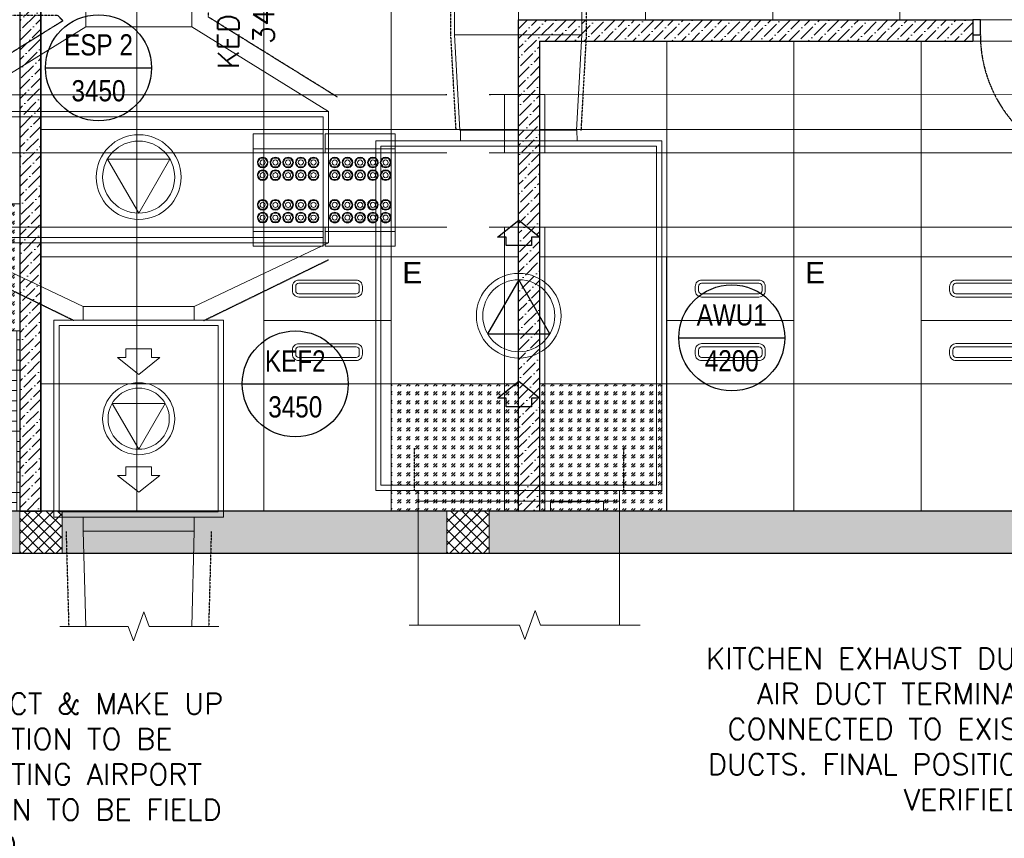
# Model space of a CAD drawing. Header units: millimetres. Extents: x -34728 to 74790, y -3152 to 13830.
# Tile 15 of 31: x 9805 to 14450, y -1344 to 2519. Entities that reach past the tile are written whole.
import ezdxf
from ezdxf.enums import TextEntityAlignment as Align

# ---------------------------------------------------------------- set-up
doc = ezdxf.new("R2010")
doc.units = ezdxf.units.MM
for name, pattern in [('( Hidden )', [0.375, 0.25, -0.125]), ('DASHED', [0.75, 0.5, -0.25]), ('HIDDEN2', [0.1875, 0.125, -0.0625])]:
    doc.linetypes.add(name, pattern=pattern)
for name, color, linetype, lineweight in [('a- flr dim 02', 1, 'Continuous', 30), ('A-DOOR', 1, 'Continuous', 0), ('A-FLOR', 192, 'Continuous', 18), ('A-GA DIM', 1, 'Continuous', 5), ('A-LIGHT', 1, 'Continuous', 5), ('A-LINTEL', 252, '( Hidden )', 0), ('A-Wall & Column', 2, 'Continuous', 0), ('EQ', 252, 'Continuous', 25), ('ND_26_HATCH', 8, 'Continuous', 13), ('Q-SPCQ', 91, 'Continuous', 9), ('S-BEAM', 12, 'Continuous', 9)]:
    doc.layers.add(name, color=color, linetype=linetype, lineweight=lineweight)
for name, color, linetype, lineweight, true_color in [('A-100MM', 7, 'Continuous', 0, 0xff5c5c), ('A-CEILING-01', 7, 'Continuous', 5, 0xd56ca8), ('A-CEILING-02', 7, 'Continuous', 5, 0xf27172), ('A-CEILING-03', 7, 'Continuous', 5, 0xfecc66), ('A-CEILING-04', 7, 'Continuous', 5, 0x2776bb), ('ACMV-FA-DUCT', 150, 'Continuous', 20, 0x007fff), ('ACMV-KE-DUCT', 220, 'Continuous', 20, 0xff00bf), ('ACMV-KE-FLOW-ARROW', 220, 'Continuous', 20, 0xff00bf), ('ACMV-VENTILATION FAN', 30, 'Continuous', 20, 0xff7f00), ('M-MEP-ELLG-LIGHT', 5, 'Continuous', 15, 0x0000ff)]:
    doc.layers.add(name, color=color, linetype=linetype, lineweight=lineweight, true_color=true_color)
for name, color, linetype, true_color in [('ACMV-DUCT-THERMAL-EXT-INS', 9, 'DASHED', 0x808080), ('ACMV-EQP-DX', 30, 'Continuous', 0xff7f00), ('ACMV-FA-FLOW ARROW', 150, 'Continuous', 0x007fff), ('RCP LAYOUT', 9, 'Continuous', 0x808080)]:
    doc.layers.add(name, color=color, linetype=linetype, true_color=true_color)
for name, color, linetype in [('ACMV-KE-DUCT-TEXT', 7, 'Continuous'), ('DOOR', 1, 'Continuous'), ('Legend', 7, 'Continuous')]:
    doc.layers.add(name, color=color, linetype=linetype)
doc.styles.add('Arial Narrow', font='ARIALN.TTF')
doc.styles.get("Standard").update_dxf_attribs({"font": 'arial.ttf'})
pattern_1 = [(45, (451552.75, 162145.904), (-26.5165043, 26.5165043), []), (135, (451552.75, 162145.904), (-26.5165043, -26.5165043), [])]
pattern_2 = [(45, (451552.75, 162145.904), (17.2357278, 63.1976686), [81.25, -16.25, 0, -16.25])]

# ---------------------------------------------------------------- blocks, each defined once
blk = doc.blocks.new('A$Cdc4cfb19')
at = {"layer": 'A-CEILING-02'}
h = blk.add_hatch(dxfattribs=at)
h.set_pattern_fill('GOST_GLASS', color=252, scale=5, double=1)
h.set_pattern_definition([(45, (4671.914, 3079.773), (42.4264, 0), [25, -35]), (45, (4682.52, 3079.773), (42.4264, 0), [10, -50]), (45, (4671.914, 3090.38), (42.4264, 0), [10, -50])])
h.paths.add_polyline_path([(0, 600), (600, 600), (600, 0), (0, 0)])
at = {"layer": 'A-CEILING-02', "color": 252}
blk.add_lwpolyline([(0, 600), (600, 600), (600, 0), (0, 0)], close=True, dxfattribs=at)
blk = doc.blocks.new('Door-Hurgh')
at = {"layer": 'DOOR', "color": 8, "true_color": 0x808080, "elevation": 0}
for points in [[(43489.7, 2604.7), (43539.7, 2604.7), (43539.7, 2704.7), (43489.7, 2704.7)], [(44439.7, 2604.7), (44489.7, 2604.7), (44489.7, 2704.7), (44439.7, 2704.7)], [(44439.7, 1705.1), (44389.7, 1705.1), (44389.7, 2604.7), (44439.7, 2604.7)]]:
    blk.add_lwpolyline(points, close=True, dxfattribs=at)
at = {"layer": 'EQ', "color": 8, "linetype": 'HIDDEN2', "ltscale": 7, "true_color": 0x808080}
blk.add_arc((44441.5, 2605.4, 0), 901.8, 180.04622, 266.70542, dxfattribs=at)
blk = doc.blocks.new('A$C81f607aa')
at = {"layer": 'A-100MM', "true_color": 0x808080, "transparency": 33554687}
h = blk.add_hatch(dxfattribs=at)
h.set_pattern_fill('ANSI36', color=8, scale=260)
h.set_pattern_definition(pattern_2)
h.paths.add_polyline_path([(-5295, 200), (-5295, 2970), (-4974.3, 2970), (-4974.3, 3070), (-4974.3, 3323), (-4779, 3518.4), (-4878.9, 3618.3), (-5074.3, 3423), (-5074.3, 3070), (-5395, 3070), (-5395, 200)])
h = blk.add_hatch(dxfattribs=at)
h.set_pattern_fill('ANSI36', color=8, scale=260)
h.set_pattern_definition(pattern_2)
h.paths.add_polyline_path([(-2943, 1309.5), (-3043, 1309.5), (-3043, 200), (-2943, 200)])
h.paths.add_polyline_path([(-2943, 2418), (-3043, 2418), (-3043, 1309.5), (-2943, 1309.5)])
h.paths.add_polyline_path([(-2020.5, 2418), (-2020.5, 2518), (-3043, 2518), (-3043, 2418)])
h.paths.add_polyline_path([(-898, 2418), (-898, 2518), (-2020.5, 2518), (-2020.5, 2418)])
at = {"layer": 'ND_26_HATCH', "lineweight": -3, "true_color": 0x808080, "transparency": 33554687}
h = blk.add_hatch(color=8, dxfattribs=at)
h.dxf.hatch_style = 1
h.paths.add_polyline_path([(0, 0), (0, 1970), (200, 1970), (200, 2043.5), (200, 2170), (2, 2170), (2, 2518), (-198, 2518), (-198, 200), (-830.1, 200), (-830.1, 199.7), (-2220.4, 199.7), (-2220.4, 198.7), (-2886.6, 198.7), (-7210, 200), (-7210, 850), (-7610, 850), (-7610, 650), (-7410, 650), (-7410, 0)])
h.paths.add_polyline_path([(-7410, 650), (-7610, 650), (-7610, 850), (-7410, 850)], flags=17)
h.paths.add_polyline_path([(-7210, 0), (-7410, 0), (-7410, 200), (-7210, 200)], flags=17)
h.paths.add_polyline_path([(-5395, 0), (-5195, 0), (-5195, 200), (-5395, 200)], flags=17)
h.paths.add_polyline_path([(-3380, 0), (-3180, 0), (-3180, 200), (-3380, 200)], flags=17)
h.paths.add_polyline_path([(-200, 0), (0, 0), (0, 200), (-200, 200)], flags=17)
h.paths.add_polyline_path([(0, 1970), (200, 1970), (200, 2170), (0, 2170)], flags=17)
at = {"layer": 'ND_26_HATCH', "lineweight": -3, "true_color": 0x808080}
h = blk.add_hatch(dxfattribs=at)
h.set_pattern_fill('ANSI37', color=8, scale=300)
h.set_pattern_definition(pattern_1)
h.paths.add_polyline_path([(-5395, 0), (-5195, 0), (-5195, 200), (-5395, 200)])
h = blk.add_hatch(dxfattribs=at)
h.set_pattern_fill('ANSI37', color=8, scale=300)
h.set_pattern_definition(pattern_1)
h.paths.add_polyline_path([(-3380, 0), (-3180, 0), (-3180, 200), (-3380, 200)])
at = {"layer": 'a- flr dim 02', "color": 8, "lineweight": -3, "true_color": 0x808080}
blk.add_lwpolyline([(-5295, 200), (-5295, 2970), (-4974.3, 2970), (-4974.3, 3070), (-4974.3, 3323), (-4779, 3518.4), (-4878.9, 3618.3), (-5074.3, 3423), (-5074.3, 3070), (-5395, 3070), (-5395, 200), (-5295, 200)], dxfattribs=at)
at = {"layer": 'A-LINTEL', "color": 8, "lineweight": 0, "ltscale": 8, "true_color": 0x808080}
for points in [[(-898, 2518), (-198, 2518)], [(-898, 2418), (-198, 2418)]]:
    blk.add_lwpolyline(points, dxfattribs=at)
at = {"layer": 'A-Wall & Column', "color": 8, "lineweight": -3, "true_color": 0x808080}
for p, q in [((-5395, 3070), (-5395, 200)), ((-5295, 2970), (-5295, 200)), ((-3043, 2518), (-3043, 200)), ((-3043, 2518), (-898, 2518)), ((-898, 2518), (-898, 2418)), ((-2943, 2418), (-2943, 200)), ((-2943, 2418), (-898, 2418)), ((-200, 200), (-7210, 200)), ((0, 0), (-7410, 0))]:
    blk.add_line(p, q, dxfattribs=at)
at = {"layer": 'A-Wall & Column', "color": 8, "true_color": 0x808080}
for points in [[(-5395, 0), (-5195, 0), (-5195, 200), (-5395, 200)], [(-3380, 0), (-3180, 0), (-3180, 200), (-3380, 200)]]:
    blk.add_lwpolyline(points, close=True, dxfattribs=at)
at = {"layer": 'A-DOOR', "color": 8, "true_color": 0x808080, "xscale": 0.6999999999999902, "yscale": 0.6999999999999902, "zscale": 0.6999999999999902}
blk.add_blockref('Door-Hurgh', (-31340.8, 624.7, 0), dxfattribs=at)
blk = doc.blocks.new('LIGHT-600X600MM')
at = {"color": 0}
blk.add_line((300, 0), (-300, 0), dxfattribs=at)
blk.add_lwpolyline([(-300, 300), (-300, -300), (300, -300), (300, 300)], close=True, dxfattribs=at)
for points in [[(-165, 160), (-165, 140, 0.414214), (-135, 110), (135, 110, 0.414214), (165, 140), (165, 160, 0.414214), (135, 190), (-135, 190, 0.414214)], [(-150, 160), (-150, 140, 0.414214), (-135, 125), (135, 125, 0.414214), (150, 140), (150, 160, 0.414214), (135, 175), (-135, 175, 0.414214)], [(-165, -160), (-165, -140, -0.414214), (-135, -110), (135, -110, -0.414214), (165, -140), (165, -160, -0.414214), (135, -190), (-135, -190, -0.414214)], [(-150, -160), (-150, -140, -0.414214), (-135, -125), (135, -125, -0.414214), (150, -140), (150, -160, -0.414214), (135, -175), (-135, -175, -0.414214)]]:
    blk.add_lwpolyline(points, format="xyb", close=True, dxfattribs=at)
blk.add_attdef('E', text='', height=100).set_placement((400, 250), align=Align.MIDDLE_CENTER)
blk = doc.blocks.new('A$C98a85b24')
at = {"layer": 'M-MEP-ELLG-LIGHT', "color": 8, "true_color": 0x808080}
ref = blk.add_blockref('LIGHT-600X600MM', (7067, 1099.9), dxfattribs=at)
ref.add_attrib('E', 'E', dxfattribs={"layer": '0', "color": 0, "height": 100}).set_placement((7467, 1324.9), align=Align.MIDDLE_CENTER)
ref = blk.add_blockref('LIGHT-600X600MM', (8967, 1100), dxfattribs=at)
ref.add_attrib('E', 'E', dxfattribs={"layer": '0', "color": 0, "height": 100}).set_placement((9367, 1325), align=Align.MIDDLE_CENTER)
ref = blk.add_blockref('LIGHT-600X600MM', (10167, 1100), dxfattribs=at)
ref.add_attrib('E', 'E', dxfattribs={"layer": '0', "color": 0, "height": 100}).set_placement((10567, 1325), align=Align.MIDDLE_CENTER)
blk = doc.blocks.new('A$C256bf26b')
at = {"layer": 'A-CEILING-03', "true_color": 0x808080}
h = blk.add_hatch(dxfattribs=at)
h.set_pattern_fill('AR-PARQ1', color=8, scale=24)
h.set_pattern_definition([(90, (0, 0), (-288, 288), [288, -288]), (90, (48, 0), (-288, 288), [288, -288]), (90, (96, 0), (-288, 288), [288, -288]), (90, (144, 0), (-288, 288), [288, -288]), (90, (192, 0), (-288, 288), [288, -288]), (90, (240, 0), (-288, 288), [288, -288]), (90, (288, 0), (-288, 288), [288, -288]), (0, (0, 288), (288, -288), [288, -288]), (0, (0, 336), (288, -288), [288, -288]), (0, (0, 384), (288, -288), [288, -288]), (0, (0, 432), (288, -288), [288, -288]), (0, (0, 480), (288, -288), [288, -288]), (0, (0, 528), (288, -288), [288, -288]), (0, (0, 576), (288, -288), [288, -288])])
h.paths.add_polyline_path([(200, 200), (3990, 200), (3990, 850), (7990, 850), (7990, 200), (9805, 200), (9805, 1050), (200, 1050)])
at = {"layer": 'A-CEILING-04', "true_color": 0x808080}
h = blk.add_hatch(dxfattribs=at)
h.set_pattern_fill('_USER', color=8, scale=600, double=1, pattern_type=0)
h.set_pattern_definition([(0, (12157, 200), (0, 600), []), (90, (12157, 200), (-600, 4e-14), [])])
h.paths.add_polyline_path([(9905, 200), (9905, 2970), (10225.7, 2970), (10225.7, 3323), (11340.4, 4441), (11802, 3977.6), (11802, 3402), (12361.4, 3402), (12361.4, 3420), (12361.4, 3402), (12361.4, 3420), (17231.2, 3420), (17228.8, 2170), (15200, 2170), (15202, 2518), (12157, 2518), (12157, 198)])
h = blk.add_hatch(dxfattribs=at)
h.set_pattern_fill('_USER', color=8, scale=600, double=1, pattern_type=0)
h.set_pattern_definition([(0, (12257, 200), (0, 600), []), (90, (12257, 200), (-600, 4e-14), [])])
h.paths.add_polyline_path([(15002, 200), (12257, 200), (12257, 2418), (15002, 2418)])
at = {"layer": 'A-CEILING-01', "color": 8, "true_color": 0x808080}
for points in [[(11802, 3977.6), (11802, 3402), (12361.4, 3402), (12361.4, 3420), (17230, 3420), (17230, 2170), (15200, 2170), (15202, 2518), (12157, 2518), (12157, 198), (9905, 200), (9905, 2970), (10225.7, 2970), (10225.7, 3323), (11338.8, 4439.4), (11802, 3977.6)], [(15002, 200), (12257, 200), (12257, 2418), (15002, 2418)], [(200, 200), (3990, 200), (3990, 850), (7990, 850), (7990, 200), (9805, 200), (9805, 1050), (200, 1050)]]:
    blk.add_lwpolyline(points, close=True, dxfattribs=at)
at = {"color": 8, "true_color": 0x808080}
blk.add_blockref('A$C81f607aa', (15200, 0), dxfattribs=at)
at = {"layer": 'A-GA DIM', "color": 8, "true_color": 0x808080}
for p in [(9205, 1050), (11557, 200), (12257, 200)]:
    blk.add_blockref('A$Cdc4cfb19', p, dxfattribs=at)
at = {"layer": 'A-LIGHT', "color": 8, "true_color": 0x808080}
blk.add_blockref('A$C98a85b24', (4190, 0), dxfattribs=at)
blk = doc.blocks.new('EQP TAG')
at = {"layer": 'Legend'}
blk.add_line((-250, 0), (250, 0), dxfattribs=at)
blk.add_circle((0, 0), 250, dxfattribs=at)
at = {"layer": 'Legend', "style": 'Arial Narrow'}
for tag, p in [('EQP_TAG', (0, 108.3)), ('CFM', (0, -108.3))]:
    blk.add_attdef(tag, text='', height=100, dxfattribs=at).set_placement(p, align=Align.MIDDLE_CENTER)
blk = doc.blocks.new('Bolt assembly - 94270-2023537-RCP-Store 04 at Node L5 Level')
at = {"layer": 'Q-SPCQ', "color": 7}
for p, q in [((-510436.5, 143991.8), (-510424.6, 144012.3)), ((-510424.6, 144012.3), (-510400.9, 144012.3)), ((-510400.9, 144012.3), (-510389.1, 143991.8)), ((-510424.6, 143971.3), (-510436.5, 143991.8)), ((-510400.9, 143971.3), (-510424.6, 143971.3)), ((-510389.1, 143991.8), (-510400.9, 143971.3))]:
    blk.add_line(p, q, dxfattribs=at)
for radius, start, end in [(25, 359.9961, 179.9961), (12, 359.9961, 179.9961), (25, 179.9961, 359.9961), (12, 179.9961, 359.9961)]:
    blk.add_arc((-510412.8, 143991.8), radius, start, end, dxfattribs=at)
blk = doc.blocks.new('Family - 94270-2023537-RCP-Store 04 at Node L5 Level')
at = {"layer": 'Q-SPCQ', "color": 7}
for p, q in [((-510436.5, 143991.8), (-510424.6, 144012.3)), ((-510424.6, 144012.3), (-510400.9, 144012.3)), ((-510400.9, 144012.3), (-510389.1, 143991.8)), ((-510424.6, 143971.3), (-510436.5, 143991.8)), ((-510400.9, 143971.3), (-510424.6, 143971.3)), ((-510389.1, 143991.8), (-510400.9, 143971.3))]:
    blk.add_line(p, q, dxfattribs=at)
for radius, start, end in [(25, 359.9961, 179.9961), (12, 359.9961, 179.9961), (25, 179.9961, 359.9961), (12, 179.9961, 359.9961)]:
    blk.add_arc((-510412.8, 143991.8), radius, start, end, dxfattribs=at)
blk = doc.blocks.new('DIAL-LT-NDE-ZZ-M3-S-201_rvt-7-RCP-Store 04 at Node L5 Level')
at = {"layer": 'A-FLOR', "color": 10}
for p, q in [((-512115.1, 144571.9), (-509543.2, 144571.7)), ((-509343.2, 144571.7), (-509338.3, 144571.7))]:
    blk.add_line(p, q, dxfattribs=at)
at = {"layer": 'Q-SPCQ', "color": 7}
for p, q in [((-510457.8, 144316.8), (-510457.8, 144386.8)), ((-510457.8, 144386.8), (-510127.8, 144386.8)), ((-510457.8, 144316.8), (-510457.8, 144386.8)), ((-510457.8, 144386.8), (-510127.8, 144386.8)), ((-510127.8, 144386.8), (-510127.8, 144316.8)), ((-510127.8, 144386.8), (-510127.8, 144316.8)), ((-510117.8, 144316.8), (-510117.8, 144386.8)), ((-510117.8, 144386.8), (-509787.8, 144386.8)), ((-510117.8, 144316.8), (-510117.8, 144386.8)), ((-510117.8, 144386.8), (-509787.8, 144386.8)), ((-509787.8, 144386.8), (-509787.8, 144316.8)), ((-509787.8, 144386.8), (-509787.8, 144316.8)), ((-510457.8, 144296.8), (-510457.8, 144316.8)), ((-510457.8, 144316.8), (-510127.8, 144316.8)), ((-510457.8, 144296.8), (-510457.8, 144316.8)), ((-510457.8, 144316.8), (-510127.8, 144316.8)), ((-510457.8, 143946.8), (-510457.8, 144296.8)), ((-510457.8, 144296.8), (-509787.8, 144296.8)), ((-510457.8, 143946.8), (-510457.8, 144296.8)), ((-510457.8, 144296.8), (-509787.8, 144296.8)), ((-510127.8, 144316.8), (-510127.8, 144296.8)), ((-510127.8, 144316.8), (-510127.8, 144296.8)), ((-510117.8, 144296.8), (-510117.8, 144316.8)), ((-510117.8, 144316.8), (-509787.8, 144316.8)), ((-510117.8, 144296.8), (-510117.8, 144316.8)), ((-510117.8, 144316.8), (-509787.8, 144316.8)), ((-509787.8, 144316.8), (-509787.8, 144296.8)), ((-509787.8, 144316.8), (-509787.8, 144296.8)), ((-509787.8, 144296.8), (-509787.8, 143946.8)), ((-509787.8, 144296.8), (-509787.8, 143946.8)), ((-510457.8, 143926.8), (-510457.8, 143946.8)), ((-510457.8, 143926.8), (-510457.8, 143946.8)), ((-509787.8, 143946.8), (-510457.8, 143946.8)), ((-509787.8, 143946.8), (-510457.8, 143946.8)), ((-510127.8, 143926.8), (-510457.8, 143926.8)), ((-510457.8, 143856.8), (-510457.8, 143926.8)), ((-510127.8, 143926.8), (-510457.8, 143926.8)), ((-510457.8, 143856.8), (-510457.8, 143926.8)), ((-510127.8, 143946.8), (-510127.8, 143926.8)), ((-510127.8, 143946.8), (-510127.8, 143926.8)), ((-510127.8, 143926.8), (-510127.8, 143856.8)), ((-510127.8, 143926.8), (-510127.8, 143856.8)), ((-510117.8, 143926.8), (-510117.8, 143946.8)), ((-510117.8, 143926.8), (-510117.8, 143946.8)), ((-510117.8, 143856.8), (-510117.8, 143926.8)), ((-509787.8, 143926.8), (-510117.8, 143926.8)), ((-510117.8, 143856.8), (-510117.8, 143926.8)), ((-509787.8, 143926.8), (-510117.8, 143926.8)), ((-509787.8, 143946.8), (-509787.8, 143926.8)), ((-509787.8, 143946.8), (-509787.8, 143926.8)), ((-509787.8, 143926.8), (-509787.8, 143856.8)), ((-509787.8, 143926.8), (-509787.8, 143856.8)), ((-510127.8, 143856.8), (-510457.8, 143856.8)), ((-510127.8, 143856.8), (-510457.8, 143856.8)), ((-509787.8, 143856.8), (-510117.8, 143856.8)), ((-509787.8, 143856.8), (-510117.8, 143856.8))]:
    blk.add_line(p, q, dxfattribs=at)
at = {"layer": 'S-BEAM', "color": 7}
for p, q in [((-515274.7, 144297.1), (-510457.8, 144296.8)), ((-515274.7, 144297.1), (-510457.8, 144296.8)), ((-509787.8, 144296.8), (-509543.2, 144296.7)), ((-509787.8, 144296.8), (-509543.2, 144296.7)), ((-509343.2, 144296.7), (-509338.3, 144296.7)), ((-509343.2, 144296.7), (-509338.3, 144296.7)), ((-510457.8, 143946.8), (-515274.7, 143947.1)), ((-510457.8, 143946.8), (-515274.7, 143947.1)), ((-509543.2, 143946.7), (-509787.8, 143946.8)), ((-509543.2, 143946.7), (-509787.8, 143946.8)), ((-509338.3, 143946.7), (-509343.2, 143946.7)), ((-509338.3, 143946.7), (-509343.2, 143946.7))]:
    blk.add_line(p, q, dxfattribs=at)
at = {"lineweight": 9}
for name, p in [('Bolt assembly - 94270-2023537-RCP-Store 04 at Node L5 Level', (0, 260)), ('Family - 94270-2023537-RCP-Store 04 at Node L5 Level', (0, 260)), ('Bolt assembly - 94270-2023537-RCP-Store 04 at Node L5 Level', (60, 260)), ('Family - 94270-2023537-RCP-Store 04 at Node L5 Level', (60, 260)), ('Bolt assembly - 94270-2023537-RCP-Store 04 at Node L5 Level', (120, 260)), ('Family - 94270-2023537-RCP-Store 04 at Node L5 Level', (120, 260)), ('Bolt assembly - 94270-2023537-RCP-Store 04 at Node L5 Level', (180, 260)), ('Family - 94270-2023537-RCP-Store 04 at Node L5 Level', (180, 260)), ('Bolt assembly - 94270-2023537-RCP-Store 04 at Node L5 Level', (240, 260)), ('Family - 94270-2023537-RCP-Store 04 at Node L5 Level', (240, 260)), ('Bolt assembly - 94270-2023537-RCP-Store 04 at Node L5 Level', (0, 200)), ('Family - 94270-2023537-RCP-Store 04 at Node L5 Level', (0, 200)), ('Bolt assembly - 94270-2023537-RCP-Store 04 at Node L5 Level', (60, 200)), ('Family - 94270-2023537-RCP-Store 04 at Node L5 Level', (60, 200)), ('Bolt assembly - 94270-2023537-RCP-Store 04 at Node L5 Level', (120, 200)), ('Family - 94270-2023537-RCP-Store 04 at Node L5 Level', (120, 200)), ('Bolt assembly - 94270-2023537-RCP-Store 04 at Node L5 Level', (180, 200)), ('Family - 94270-2023537-RCP-Store 04 at Node L5 Level', (180, 200)), ('Bolt assembly - 94270-2023537-RCP-Store 04 at Node L5 Level', (240, 200)), ('Family - 94270-2023537-RCP-Store 04 at Node L5 Level', (240, 200)), ('Bolt assembly - 94270-2023537-RCP-Store 04 at Node L5 Level', (0, 60)), ('Family - 94270-2023537-RCP-Store 04 at Node L5 Level', (0, 60)), ('Bolt assembly - 94270-2023537-RCP-Store 04 at Node L5 Level', (60, 60)), ('Family - 94270-2023537-RCP-Store 04 at Node L5 Level', (60, 60)), ('Bolt assembly - 94270-2023537-RCP-Store 04 at Node L5 Level', (120, 60)), ('Family - 94270-2023537-RCP-Store 04 at Node L5 Level', (120, 60)), ('Bolt assembly - 94270-2023537-RCP-Store 04 at Node L5 Level', (180, 60)), ('Family - 94270-2023537-RCP-Store 04 at Node L5 Level', (180, 60)), ('Bolt assembly - 94270-2023537-RCP-Store 04 at Node L5 Level', (240, 60)), ('Family - 94270-2023537-RCP-Store 04 at Node L5 Level', (240, 60)), ('Bolt assembly - 94270-2023537-RCP-Store 04 at Node L5 Level', (0, 0)), ('Family - 94270-2023537-RCP-Store 04 at Node L5 Level', (0, 0)), ('Bolt assembly - 94270-2023537-RCP-Store 04 at Node L5 Level', (60, 0)), ('Family - 94270-2023537-RCP-Store 04 at Node L5 Level', (60, 0)), ('Bolt assembly - 94270-2023537-RCP-Store 04 at Node L5 Level', (120, 0)), ('Family - 94270-2023537-RCP-Store 04 at Node L5 Level', (120, 0)), ('Bolt assembly - 94270-2023537-RCP-Store 04 at Node L5 Level', (180, 0)), ('Family - 94270-2023537-RCP-Store 04 at Node L5 Level', (180, 0)), ('Bolt assembly - 94270-2023537-RCP-Store 04 at Node L5 Level', (240, 0)), ('Family - 94270-2023537-RCP-Store 04 at Node L5 Level', (240, 0))]:
    blk.add_blockref(name, p, dxfattribs=at)
at = {"lineweight": 9, "rotation": 179.9999991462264}
for name, p in [('Bolt assembly - 94270-2023537-RCP-Store 04 at Node L5 Level', (-1020485.5, 288243.6)), ('Family - 94270-2023537-RCP-Store 04 at Node L5 Level', (-1020485.5, 288243.6)), ('Bolt assembly - 94270-2023537-RCP-Store 04 at Node L5 Level', (-1020425.5, 288243.6)), ('Family - 94270-2023537-RCP-Store 04 at Node L5 Level', (-1020425.5, 288243.6)), ('Bolt assembly - 94270-2023537-RCP-Store 04 at Node L5 Level', (-1020365.5, 288243.6)), ('Family - 94270-2023537-RCP-Store 04 at Node L5 Level', (-1020365.5, 288243.6)), ('Bolt assembly - 94270-2023537-RCP-Store 04 at Node L5 Level', (-1020305.5, 288243.6)), ('Family - 94270-2023537-RCP-Store 04 at Node L5 Level', (-1020305.5, 288243.6)), ('Bolt assembly - 94270-2023537-RCP-Store 04 at Node L5 Level', (-1020245.5, 288243.6)), ('Family - 94270-2023537-RCP-Store 04 at Node L5 Level', (-1020245.5, 288243.6)), ('Bolt assembly - 94270-2023537-RCP-Store 04 at Node L5 Level', (-1020485.5, 288183.6)), ('Family - 94270-2023537-RCP-Store 04 at Node L5 Level', (-1020485.5, 288183.6)), ('Bolt assembly - 94270-2023537-RCP-Store 04 at Node L5 Level', (-1020425.5, 288183.6)), ('Family - 94270-2023537-RCP-Store 04 at Node L5 Level', (-1020425.5, 288183.6)), ('Bolt assembly - 94270-2023537-RCP-Store 04 at Node L5 Level', (-1020365.5, 288183.6)), ('Family - 94270-2023537-RCP-Store 04 at Node L5 Level', (-1020365.5, 288183.6)), ('Bolt assembly - 94270-2023537-RCP-Store 04 at Node L5 Level', (-1020305.5, 288183.6)), ('Family - 94270-2023537-RCP-Store 04 at Node L5 Level', (-1020305.5, 288183.6)), ('Bolt assembly - 94270-2023537-RCP-Store 04 at Node L5 Level', (-1020245.5, 288183.6)), ('Family - 94270-2023537-RCP-Store 04 at Node L5 Level', (-1020245.5, 288183.6)), ('Bolt assembly - 94270-2023537-RCP-Store 04 at Node L5 Level', (-1020485.6, 288043.6)), ('Family - 94270-2023537-RCP-Store 04 at Node L5 Level', (-1020485.6, 288043.6)), ('Bolt assembly - 94270-2023537-RCP-Store 04 at Node L5 Level', (-1020425.6, 288043.6)), ('Family - 94270-2023537-RCP-Store 04 at Node L5 Level', (-1020425.6, 288043.6)), ('Bolt assembly - 94270-2023537-RCP-Store 04 at Node L5 Level', (-1020365.6, 288043.6)), ('Family - 94270-2023537-RCP-Store 04 at Node L5 Level', (-1020365.6, 288043.6)), ('Bolt assembly - 94270-2023537-RCP-Store 04 at Node L5 Level', (-1020305.6, 288043.6)), ('Family - 94270-2023537-RCP-Store 04 at Node L5 Level', (-1020305.6, 288043.6)), ('Bolt assembly - 94270-2023537-RCP-Store 04 at Node L5 Level', (-1020245.6, 288043.6)), ('Family - 94270-2023537-RCP-Store 04 at Node L5 Level', (-1020245.6, 288043.6)), ('Bolt assembly - 94270-2023537-RCP-Store 04 at Node L5 Level', (-1020485.6, 287983.6)), ('Family - 94270-2023537-RCP-Store 04 at Node L5 Level', (-1020485.6, 287983.6)), ('Bolt assembly - 94270-2023537-RCP-Store 04 at Node L5 Level', (-1020425.6, 287983.6)), ('Family - 94270-2023537-RCP-Store 04 at Node L5 Level', (-1020425.6, 287983.6)), ('Bolt assembly - 94270-2023537-RCP-Store 04 at Node L5 Level', (-1020365.6, 287983.6)), ('Family - 94270-2023537-RCP-Store 04 at Node L5 Level', (-1020365.6, 287983.6)), ('Bolt assembly - 94270-2023537-RCP-Store 04 at Node L5 Level', (-1020305.6, 287983.6)), ('Family - 94270-2023537-RCP-Store 04 at Node L5 Level', (-1020305.6, 287983.6)), ('Bolt assembly - 94270-2023537-RCP-Store 04 at Node L5 Level', (-1020245.6, 287983.6)), ('Family - 94270-2023537-RCP-Store 04 at Node L5 Level', (-1020245.6, 287983.6))]:
    blk.add_blockref(name, p, dxfattribs=at)
blk = doc.blocks.new('DIAL-LT-NDE-ZZ-M3-S-201_rvt-2-RCP-Store 03 at Node L5 Level')
at = {"layer": 'A-FLOR', "color": 60}
for p, q in [((-509547.2, 144571.7), (-509543.2, 144571.7)), ((-509343.2, 144571.7), (-509271, 144571.7)), ((-509081.1, 144571.7), (-506166, 144571.5)), ((-508804.8, 142651.5), (-509054.8, 142648.6)), ((-509054.8, 142648.6), (-509054.2, 142604.6)), ((-508804.2, 142604.6), (-508804.8, 142651.5))]:
    blk.add_line(p, q, dxfattribs=at)
at = {"layer": 'Q-SPCQ', "color": 250}
blk.add_line((-509081.1, 144571.7), (-509271, 144571.7), dxfattribs=at)
blk.add_line((-509081.1, 144571.7), (-509271, 144571.7), dxfattribs=at)
at = {"layer": 'Q-SPCQ', "color": 7}
for p, q in [((-509271, 144296.7), (-509271, 144571.7)), ((-509271, 144296.7), (-509271, 144571.7)), ((-509081.1, 144571.7), (-509081.1, 144296.7)), ((-509081.1, 144571.7), (-509081.1, 144296.7))]:
    blk.add_line(p, q, dxfattribs=at)
at = {"layer": 'S-BEAM', "color": 7}
for p, q in [((-509547.2, 144296.7), (-509543.2, 144296.7)), ((-509547.2, 144296.7), (-509543.2, 144296.7)), ((-509343.2, 144296.7), (-506360.6, 144296.5)), ((-509343.2, 144296.7), (-506360.6, 144296.5)), ((-509543.2, 143946.7), (-509547.2, 143946.7)), ((-509543.2, 143946.7), (-509547.2, 143946.7)), ((-506360.6, 143946.5), (-509343.2, 143946.7)), ((-506360.6, 143946.5), (-509343.2, 143946.7)), ((-509271.1, 142604.6), (-509271, 143946.7)), ((-509271.1, 142604.6), (-509271, 143946.7)), ((-509081.1, 143946.7), (-509081.2, 142604.6)), ((-509081.1, 143946.7), (-509081.2, 142604.6))]:
    blk.add_line(p, q, dxfattribs=at)
blk = doc.blocks.new('A$Cbdc54e46')
at = {"color": 180, "lineweight": 5}
blk.add_blockref('DIAL-LT-NDE-ZZ-M3-S-201_rvt-7-RCP-Store 04 at Node L5 Level', (503662, -156234.9), dxfattribs=at)
at = {"color": 60, "lineweight": 5}
blk.add_blockref('DIAL-LT-NDE-ZZ-M3-S-201_rvt-2-RCP-Store 03 at Node L5 Level', (503661.3, -156234.7), dxfattribs=at)
blk = doc.blocks.new('A$Cf662d679')
blk.add_blockref('A$Cbdc54e46', (0, 0))
blk = doc.blocks.new('AWU-4200 CFM')
at = {"layer": 'ACMV-FA-FLOW ARROW'}
for points in [[(0, 1325.8), (100, 1245.8), (60, 1245.8), (60, 1205.8), (-60, 1205.8), (-60, 1245.8), (-100, 1245.8), (0, 1325.8)], [(0, 565.8), (100, 485.8), (60, 485.8), (60, 445.8), (-60, 445.8), (-60, 485.8), (-100, 485.8), (0, 565.8)]]:
    blk.add_lwpolyline(points, dxfattribs=at)
blk.add_lwpolyline([(0, 1045), (-147.2, 790), (147.2, 790)], close=True, dxfattribs=at)
at = {"layer": 'ACMV-VENTILATION FAN'}
for points in [[(-275.5, 1750), (274.2, 1750), (274.7, 1700), (-275, 1700)], [(675, 1700), (675, 50), (-675, 50), (-675, 1700)], [(650, 1675), (650, 75), (-650, 75), (-650, 1675)], [(-475, 0), (475, 0), (475, 50), (-475, 50)]]:
    blk.add_lwpolyline(points, close=True, dxfattribs=at)
for radius in [200, 170]:
    blk.add_circle((0, 875), radius, dxfattribs=at)
blk = doc.blocks.new('ESP-4900')
at = {"layer": 'ACMV-KE-FLOW-ARROW'}
blk.add_lwpolyline([(0, 140), (147.2, 395), (-147.2, 395)], close=True, dxfattribs=at)
at = {"layer": 'ACMV-VENTILATION FAN'}
for points in [[(-895, 620), (895, 620), (895, 0), (-895, 0)], [(-870, 595), (870, 595), (870, 25), (-870, 25)]]:
    blk.add_lwpolyline(points, close=True, dxfattribs=at)
for radius in [200, 170]:
    blk.add_circle((0, 310), radius, dxfattribs=at)
blk = doc.blocks.new('KEF-3450 CFM')
at = {"layer": 'ACMV-KE-FLOW-ARROW'}
for points in [[(0, 739.1), (-100, 819.1), (-60, 819.1), (-60, 859.1), (60, 859.1), (60, 819.1), (100, 819.1), (0, 739.1)], [(0, 182.6), (-100, 262.6), (-60, 262.6), (-60, 302.6), (60, 302.6), (60, 262.6), (100, 262.6), (0, 182.6)]]:
    blk.add_lwpolyline(points, dxfattribs=at)
blk.add_lwpolyline([(0, 385.5), (125.1, 602.2), (-125.1, 602.2)], close=True, dxfattribs=at)
at = {"layer": 'ACMV-VENTILATION FAN'}
for points in [[(-262.5, 1060), (262.5, 1060), (262.5, 995), (-262.5, 995)], [(-400, 995), (400, 995), (400, 65), (-400, 65)], [(-375, 970), (375, 970), (375, 90), (-375, 90)], [(-262.5, 0), (262.5, 0), (262.5, 65), (-262.5, 65)]]:
    blk.add_lwpolyline(points, close=True, dxfattribs=at)
for radius in [170, 144.5]:
    blk.add_circle((0, 530), radius, dxfattribs=at)

msp = doc.modelspace()

# ---------------------------------------------------------------- linework, layer by layer
at = {"layer": 'ACMV-DUCT-THERMAL-EXT-INS'}
for points in [[(11863.773, 1998.526), (11838.742, 2449.089), (11839.71, 2696.285), (11839.71, 2883.471, -0.41341386), (12758.684, 3802.458), (15403.736, 3806.261), (15403.774, 9539), (16041.774, 9539), (16041.736, 3168.309), (12758.721, 3164.458, 0.4142265), (12477.708, 2883.458), (12477.708, 2446.778), (12452.683, 1995.795)], [(14453.762, 4294.797, 0.41421356), (13953.762, 4794.797), (11545.441, 4795.437, -0.19877432), (11460.552, 4830.599), (11446.447, 4844.704), (13713.719, 7110.195), (13353.072, 7470.841), (11668.327, 5786.096), (11277.828, 5542.421), (10273.507, 4532.653, 0.1989239), (10062.462, 4019.19), (10062.462, 3454.753), (10036.307, 3004.753), (10036.307, 2999.65), (8218.765, 2999.65), (8218.765, 2539.65), (9983.17, 2539.65), (10009.254, 2513.565), (9429.144, 2153.807)], [(11303.47, 2153.807), (10696.307, 2530.342), (10696.307, 3004.651), (10671.307, 3454.651), (10671.307, 4019.276, -0.20968337), (10709.276, 4105.836), (11083.685, 4481.883), (11160.152, 4481.883, 0.18364807), (11545.42, 4335.437), (13953.772, 4334.797, -0.41413577), (13993.762, 4294.797), (13993.762, 3886.997), (14453.762, 3886.997)]]:
    msp.add_lwpolyline(points, format="xyb", dxfattribs=at)
for points in [[(10061.047, 1098.205), (9471.307, 1385.819)], [(10671.566, 1098.205), (11261.307, 1385.819)], [(11665.483, 496.78), (11665.484, 299.292)], [(12653.483, 496.78), (12653.484, 299.296)], [(10023.838, 103.598), (10036.338, -346.402)], [(10708.776, 103.598), (10696.276, -346.401)]]:
    msp.add_lwpolyline(points, dxfattribs=at)
at = {"layer": 'ACMV-FA-DUCT'}
for points in [[(11858.71, 2883.458), (12458.71, 2883.458), (12457, 2446.778), (11857, 2446.778)], [(11857, 2446.778), (12457, 2446.778), (12432, 1996.778), (11882, 1996.778)]]:
    msp.add_lwpolyline(points, close=True, dxfattribs=at)
for points in [[(11684.483, -337.849), (11684.483, 246.78), (12634.483, 246.78), (12634.483, -337.849)], [(12732.755, -337.846), (12262.294, -337.849), (12237.293, -269.162), (12187.294, -406.536), (12162.294, -337.849), (11641.833, -337.851)]]:
    msp.add_lwpolyline(points, dxfattribs=at)
at = {"layer": 'ACMV-KE-DUCT'}
for points in [[(10116.307, 3002.43), (10616.307, 3002.43), (10616.307, 2485.819), (10116.307, 2485.819)], [(10116.307, 2485.819), (10616.307, 2485.819), (11261.307, 2085.819), (9471.307, 2085.819)], [(10103.807, 1165.819), (10628.807, 1165.819), (11261.307, 1465.819), (9471.307, 1465.819)]]:
    msp.add_lwpolyline(points, close=True, dxfattribs=at)
for points in [[(10616.307, -344.181), (10628.807, 105.819), (10103.807, 105.819), (10116.307, -344.181)], [(10744.656, -344.179), (10416.307, -344.181), (10391.306, -275.494), (10341.307, -412.868), (10316.307, -344.181), (9994.752, -344.182)]]:
    msp.add_lwpolyline(points, dxfattribs=at)

# ---------------------------------------------------------------- block references
msp.add_blockref('A$Cf662d679', (17702, 13828))
at = {"layer": 'ACMV-EQP-DX'}
for p, values in [((10176.835, 2291.84), {'EQP_TAG': 'ESP 2', 'CFM': '3450'}), ((13164.176, 1017.341), {'EQP_TAG': 'AWU1', 'CFM': '4200'}), ((11105, 800), {'EQP_TAG': 'KEF2', 'CFM': '3450'})]:
    msp.add_blockref('EQP TAG', p, dxfattribs=at).add_auto_attribs(values)
at = {"layer": 'ACMV-KE-DUCT'}
for name, p in [('ESP-4900', (10366.307, 1465.819)), ('AWU-4200 CFM', (12159.483, 246.78)), ('KEF-3450 CFM', (10366.307, 105.819))]:
    msp.add_blockref(name, p, dxfattribs=at)
at = {"layer": 'RCP LAYOUT'}
msp.add_blockref('A$C256bf26b', (0, 0), dxfattribs=at)

# ---------------------------------------------------------------- texts
at = {"layer": 'ACMV-KE-DUCT-TEXT', "insert": (10872.593, 2744.125), "char_height": 100, "attachment_point": 5, "rotation": 90}
msp.add_mtext_dynamic_manual_height_columns('{\\Fromans|c0;KED 500x450\\P3450 CFM}', width=1639.9376, gutter_width=1, heights=[0], dxfattribs=at)
at = {"layer": 'ACMV-KE-DUCT-TEXT', "char_height": 100, "attachment_point": 5}
for insert in [(14279.125, -828.768), (9529.093, -1042.55)]:
    msp.add_mtext_dynamic_manual_height_columns('{\\Fromans|c0;KITCHEN EXHAUST DUCT & MAKE UP AIR DUCT TERMINATION TO BE CONNECTED TO EXISTING AIRPORT DUCTS. FINAL POSITION TO BE FIELD VERIFIED.}', width=2965.89657, gutter_width=1, heights=[0], dxfattribs=dict(at, insert=insert))

doc.saveas('drawing.dxf')
